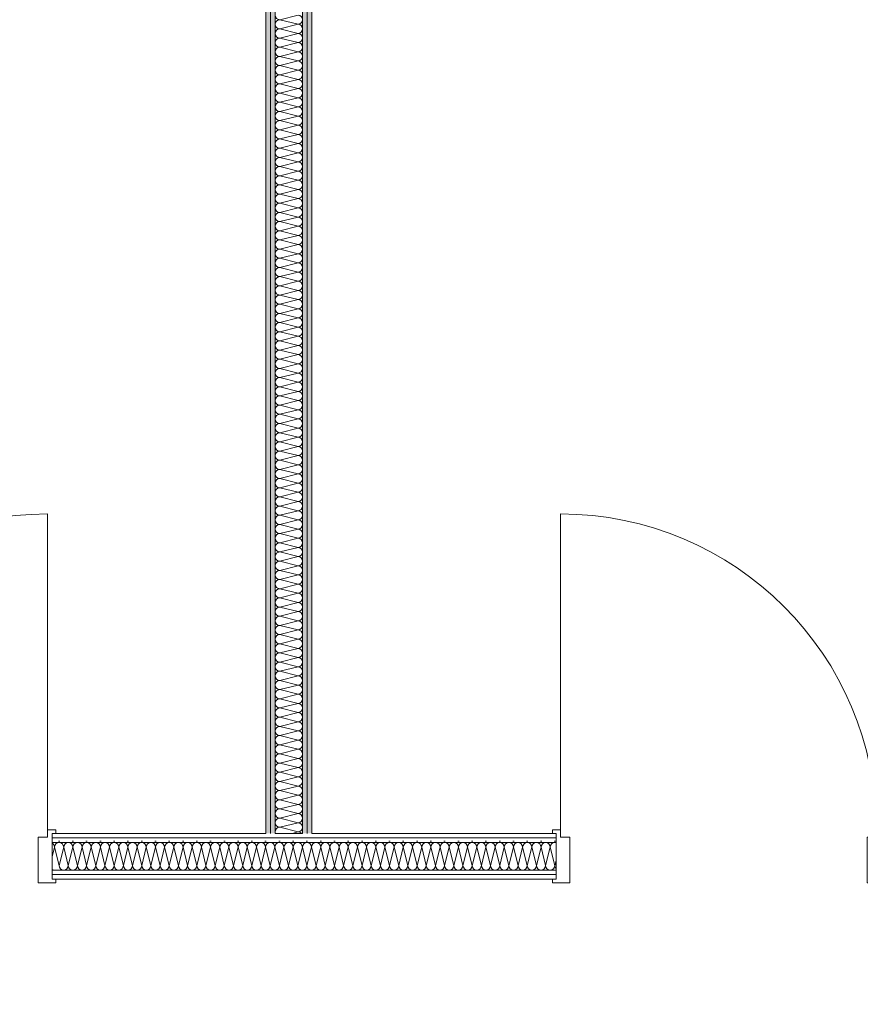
# Model space of a CAD drawing. Header units: metres. Extents: x -79 to 740, y -195 to 69.
# Tile 159 of 200: x 26.22 to 28.51, y 48.38 to 51.06. Entities that reach past the tile are written whole.
import ezdxf

# ---------------------------------------------------------------- set-up
doc = ezdxf.new("R2010")
doc.units = ezdxf.units.M
doc.header["$MEASUREMENT"] = 0
doc.layers.add('10 Wand innen', color=7, linetype='Continuous')
doc.layers.add('80 Raum 50stel', color=7, linetype='Continuous')
doc.styles.add('ERSTELLTER_STIL_2', font='ARIALN.TTF')
pattern_1 = [(0, (0, 0), (0, 0.0375), [0, -0.0375])]

# ---------------------------------------------------------------- blocks, each defined once
blk = doc.blocks.new('*X46')
at = {"layer": '10 Wand innen', "color": 250, "linetype": 'Continuous', "lineweight": 18, "true_color": 0x1f1f1f}
for p, q in [((26.9758, 51.075), (26.9258, 51.0625)), ((26.9758, 51.05), (26.9258, 51.0625)), ((26.9758, 51.05), (26.9258, 51.0375)), ((26.9758, 51.025), (26.9258, 51.0375)), ((26.9758, 51.025), (26.9258, 51.0125)), ((26.9758, 51), (26.9258, 51.0125)), ((26.9758, 51), (26.9258, 50.9875)), ((26.9758, 50.975), (26.9258, 50.9875)), ((26.9758, 50.975), (26.9258, 50.9625)), ((26.9758, 50.95), (26.9258, 50.9625)), ((26.9758, 50.95), (26.9258, 50.9375)), ((26.9758, 50.925), (26.9258, 50.9375)), ((26.9758, 50.925), (26.9258, 50.9125)), ((26.9758, 50.9), (26.9258, 50.9125)), ((26.9758, 50.9), (26.9258, 50.8875)), ((26.9758, 50.875), (26.9258, 50.8875)), ((26.9758, 50.875), (26.9258, 50.8625)), ((26.9758, 50.85), (26.9258, 50.8625)), ((26.9758, 50.85), (26.9258, 50.8375)), ((26.9758, 50.825), (26.9258, 50.8375)), ((26.9758, 50.825), (26.9258, 50.8125)), ((26.9758, 50.8), (26.9258, 50.8125)), ((26.9758, 50.8), (26.9258, 50.7875)), ((26.9758, 50.775), (26.9258, 50.7875)), ((26.9758, 50.775), (26.9258, 50.7625)), ((26.9758, 50.75), (26.9258, 50.7625)), ((26.9758, 50.75), (26.9258, 50.7375)), ((26.9758, 50.725), (26.9258, 50.7375)), ((26.9758, 50.725), (26.9258, 50.7125)), ((26.9758, 50.7), (26.9258, 50.7125)), ((26.9758, 50.7), (26.9258, 50.6875)), ((26.9758, 50.675), (26.9258, 50.6875)), ((26.9758, 50.675), (26.9258, 50.6625)), ((26.9758, 50.65), (26.9258, 50.6625)), ((26.9758, 50.65), (26.9258, 50.6375)), ((26.9758, 50.625), (26.9258, 50.6375)), ((26.9758, 50.625), (26.9258, 50.6125)), ((26.9758, 50.6), (26.9258, 50.6125)), ((26.9758, 50.6), (26.9258, 50.5875)), ((26.9758, 50.575), (26.9258, 50.5875)), ((26.9758, 50.575), (26.9258, 50.5625)), ((26.9758, 50.55), (26.9258, 50.5625)), ((26.9758, 50.55), (26.9258, 50.5375)), ((26.9758, 50.525), (26.9258, 50.5375)), ((26.9758, 50.525), (26.9258, 50.5125)), ((26.9758, 50.5), (26.9258, 50.5125)), ((26.9758, 50.5), (26.9258, 50.4875)), ((26.9758, 50.475), (26.9258, 50.4875)), ((26.9758, 50.475), (26.9258, 50.4625)), ((26.9758, 50.45), (26.9258, 50.4625)), ((26.9758, 50.45), (26.9258, 50.4375)), ((26.9758, 50.425), (26.9258, 50.4375)), ((26.9758, 50.425), (26.9258, 50.4125)), ((26.9758, 50.4), (26.9258, 50.4125)), ((26.9758, 50.4), (26.9258, 50.3875)), ((26.9758, 50.375), (26.9258, 50.3875)), ((26.9758, 50.375), (26.9258, 50.3625)), ((26.9758, 50.35), (26.9258, 50.3625)), ((26.9758, 50.35), (26.9258, 50.3375)), ((26.9758, 50.325), (26.9258, 50.3375)), ((26.9758, 50.325), (26.9258, 50.3125)), ((26.9758, 50.3), (26.9258, 50.3125)), ((26.9758, 50.3), (26.9258, 50.2875)), ((26.9758, 50.275), (26.9258, 50.2875)), ((26.9758, 50.275), (26.9258, 50.2625)), ((26.9758, 50.25), (26.9258, 50.2625)), ((26.9758, 50.25), (26.9258, 50.2375)), ((26.9758, 50.225), (26.9258, 50.2375)), ((26.9758, 50.225), (26.9258, 50.2125)), ((26.9758, 50.2), (26.9258, 50.2125)), ((26.9758, 50.2), (26.9258, 50.1875)), ((26.9758, 50.175), (26.9258, 50.1875)), ((26.9758, 50.175), (26.9258, 50.1625)), ((26.9758, 50.15), (26.9258, 50.1625)), ((26.9758, 50.15), (26.9258, 50.1375)), ((26.9758, 50.125), (26.9258, 50.1375)), ((26.9758, 50.125), (26.9258, 50.1125)), ((26.9758, 50.1), (26.9258, 50.1125)), ((26.9758, 50.1), (26.9258, 50.0875)), ((26.9758, 50.075), (26.9258, 50.0875)), ((26.9758, 50.075), (26.9258, 50.0625)), ((26.9758, 50.05), (26.9258, 50.0625)), ((26.9758, 50.05), (26.9258, 50.0375)), ((26.9758, 50.025), (26.9258, 50.0375)), ((26.9758, 50.025), (26.9258, 50.0125)), ((26.9758, 50), (26.9258, 50.0125)), ((26.9758, 50), (26.9258, 49.9875)), ((26.9758, 49.975), (26.9258, 49.9875)), ((26.9758, 49.975), (26.9258, 49.9625)), ((26.9758, 49.95), (26.9258, 49.9625)), ((26.9758, 49.95), (26.9258, 49.9375)), ((26.9758, 49.925), (26.9258, 49.9375)), ((26.9758, 49.925), (26.9258, 49.9125)), ((26.9758, 49.9), (26.9258, 49.9125)), ((26.9758, 49.9), (26.9258, 49.8875)), ((26.9758, 49.875), (26.9258, 49.8875)), ((26.9758, 49.875), (26.9258, 49.8625)), ((26.9758, 49.85), (26.9258, 49.8625)), ((26.9758, 49.85), (26.9258, 49.8375)), ((26.9758, 49.825), (26.9258, 49.8375)), ((26.9758, 49.825), (26.9258, 49.8125)), ((26.9758, 49.8), (26.9258, 49.8125)), ((26.9758, 49.8), (26.9258, 49.7875)), ((26.9758, 49.775), (26.9258, 49.7875)), ((26.9758, 49.775), (26.9258, 49.7625)), ((26.9758, 49.75), (26.9258, 49.7625)), ((26.9758, 49.75), (26.9258, 49.7375)), ((26.9758, 49.725), (26.9258, 49.7375)), ((26.9758, 49.725), (26.9258, 49.7125)), ((26.9758, 49.7), (26.9258, 49.7125)), ((26.9758, 49.7), (26.9258, 49.6875)), ((26.9758, 49.675), (26.9258, 49.6875)), ((26.9758, 49.675), (26.9258, 49.6625)), ((26.9758, 49.65), (26.9258, 49.6625)), ((26.9758, 49.65), (26.9258, 49.6375)), ((26.9758, 49.625), (26.9258, 49.6375)), ((26.9758, 49.625), (26.9258, 49.6125)), ((26.9758, 49.6), (26.9258, 49.6125)), ((26.9758, 49.6), (26.9258, 49.5875)), ((26.9758, 49.575), (26.9258, 49.5875)), ((26.9758, 49.575), (26.9258, 49.5625)), ((26.9758, 49.55), (26.9258, 49.5625)), ((26.9758, 49.55), (26.9258, 49.5375)), ((26.9758, 49.525), (26.9258, 49.5375)), ((26.9758, 49.525), (26.9258, 49.5125)), ((26.9758, 49.5), (26.9258, 49.5125)), ((26.9758, 49.5), (26.9258, 49.4875)), ((26.9758, 49.475), (26.9258, 49.4875)), ((26.9758, 49.475), (26.9258, 49.4625)), ((26.9758, 49.45), (26.9258, 49.4625)), ((26.9758, 49.45), (26.9258, 49.4375)), ((26.9758, 49.425), (26.9258, 49.4375)), ((26.9758, 49.425), (26.9258, 49.4125)), ((26.9758, 49.4), (26.9258, 49.4125)), ((26.9758, 49.4), (26.9258, 49.3875)), ((26.9758, 49.375), (26.9258, 49.3875)), ((26.9758, 49.375), (26.9258, 49.3625)), ((26.9758, 49.35), (26.9258, 49.3625)), ((26.9758, 49.35), (26.9258, 49.3375)), ((26.9758, 49.325), (26.9258, 49.3375)), ((26.9758, 49.325), (26.9258, 49.3125)), ((26.9758, 49.3), (26.9258, 49.3125)), ((26.9758, 49.3), (26.9258, 49.2875)), ((26.9758, 49.275), (26.9258, 49.2875)), ((26.9758, 49.275), (26.9258, 49.2625)), ((26.9758, 49.25), (26.9258, 49.2625)), ((26.9758, 49.25), (26.9258, 49.2375)), ((26.9758, 49.225), (26.9258, 49.2375)), ((26.9758, 49.225), (26.9258, 49.2125)), ((26.9758, 49.2), (26.9258, 49.2125)), ((26.9758, 49.2), (26.9258, 49.1875)), ((26.9758, 49.175), (26.9258, 49.1875)), ((26.9758, 49.175), (26.9258, 49.1625)), ((26.9758, 49.15), (26.9258, 49.1625)), ((26.9758, 49.15), (26.9258, 49.1375)), ((26.9758, 49.125), (26.9258, 49.1375)), ((26.9758, 49.125), (26.9258, 49.1125)), ((26.9758, 49.1), (26.9258, 49.1125)), ((26.9758, 49.1), (26.9258, 49.0875)), ((26.9758, 49.075), (26.9258, 49.0875)), ((26.9758, 49.075), (26.9258, 49.0625)), ((26.9758, 49.05), (26.9258, 49.0625)), ((26.9758, 49.05), (26.9258, 49.0375)), ((26.9758, 49.025), (26.9258, 49.0375)), ((26.9758, 49.025), (26.9258, 49.0125)), ((26.9758, 49), (26.9258, 49.0125)), ((26.9758, 49), (26.9258, 48.9875)), ((26.9758, 48.975), (26.9258, 48.9875)), ((26.9758, 48.975), (26.9258, 48.9625)), ((26.9758, 48.95), (26.9258, 48.9625)), ((26.9758, 48.95), (26.9258, 48.9375)), ((26.9758, 48.925), (26.9258, 48.9375)), ((26.9758, 48.925), (26.9258, 48.9125)), ((26.9758, 48.9), (26.9258, 48.9125)), ((26.9758, 48.9), (26.9258, 48.8875)), ((26.9758, 48.875), (26.9258, 48.8875)), ((26.9758, 48.875), (26.9258, 48.8625)), ((26.9758, 48.85), (26.9258, 48.8625)), ((26.9758, 48.85), (26.9598, 48.846))]:
    blk.add_line(p, q, dxfattribs=at)
for centre, start, end in [((26.9258, 51.075), 180, 270), ((26.9758, 51.0625), 0, 90), ((26.9258, 51.05), 90, 180), ((26.9258, 51.05), 180, 270), ((26.9758, 51.0625), 270, 0), ((26.9758, 51.0375), 0, 90), ((26.9258, 51.025), 90, 180), ((26.9258, 51.025), 180, 270), ((26.9758, 51.0375), 270, 0), ((26.9758, 51.0125), 0, 90), ((26.9258, 51), 90, 180), ((26.9258, 51), 180, 270), ((26.9758, 51.0125), 270, 0), ((26.9758, 50.9875), 0, 90), ((26.9258, 50.975), 90, 180), ((26.9258, 50.975), 180, 270), ((26.9258, 50.95), 90, 180), ((26.9758, 50.9875), 270, 0), ((26.9758, 50.9625), 0, 90), ((26.9758, 50.9625), 270, 0), ((26.9258, 50.95), 180, 270), ((26.9258, 50.925), 90, 180), ((26.9758, 50.9375), 0, 90), ((26.9758, 50.9375), 270, 0), ((26.9258, 50.925), 180, 270), ((26.9258, 50.9), 90, 180), ((26.9758, 50.9125), 0, 90), ((26.9758, 50.9125), 270, 0), ((26.9258, 50.9), 180, 270), ((26.9258, 50.875), 90, 180), ((26.9758, 50.8875), 0, 90), ((26.9758, 50.8875), 270, 0), ((26.9258, 50.875), 180, 270), ((26.9258, 50.85), 90, 180), ((26.9758, 50.8625), 0, 90), ((26.9758, 50.8625), 270, 0), ((26.9258, 50.85), 180, 270), ((26.9258, 50.825), 90, 180), ((26.9758, 50.8375), 0, 90), ((26.9758, 50.8375), 270, 0), ((26.9258, 50.825), 180, 270), ((26.9258, 50.8), 90, 180), ((26.9758, 50.8125), 0, 90), ((26.9758, 50.8125), 270, 0), ((26.9258, 50.8), 180, 270), ((26.9258, 50.775), 90, 180), ((26.9258, 50.775), 180, 270), ((26.9758, 50.7875), 0, 90), ((26.9758, 50.7875), 270, 0), ((26.9758, 50.7625), 0, 90), ((26.9258, 50.75), 90, 180), ((26.9258, 50.75), 180, 270), ((26.9758, 50.7625), 270, 0), ((26.9758, 50.7375), 0, 90), ((26.9258, 50.725), 90, 180), ((26.9258, 50.725), 180, 270), ((26.9758, 50.7375), 270, 0), ((26.9758, 50.7125), 0, 90), ((26.9258, 50.7), 90, 180), ((26.9258, 50.7), 180, 270), ((26.9758, 50.7125), 270, 0), ((26.9758, 50.6875), 0, 90), ((26.9258, 50.675), 90, 180), ((26.9258, 50.675), 180, 270), ((26.9758, 50.6875), 270, 0), ((26.9758, 50.6625), 0, 90), ((26.9258, 50.65), 90, 180), ((26.9258, 50.65), 180, 270), ((26.9758, 50.6625), 270, 0), ((26.9758, 50.6375), 0, 90), ((26.9258, 50.625), 90, 180), ((26.9258, 50.625), 180, 270), ((26.9758, 50.6375), 270, 0), ((26.9758, 50.6125), 0, 90), ((26.9258, 50.6), 90, 180), ((26.9258, 50.6), 180, 270), ((26.9258, 50.575), 90, 180), ((26.9758, 50.6125), 270, 0), ((26.9758, 50.5875), 0, 90), ((26.9758, 50.5875), 270, 0), ((26.9258, 50.575), 180, 270), ((26.9258, 50.55), 90, 180), ((26.9758, 50.5625), 0, 90), ((26.9758, 50.5625), 270, 0), ((26.9258, 50.55), 180, 270), ((26.9258, 50.525), 90, 180), ((26.9758, 50.5375), 0, 90), ((26.9758, 50.5375), 270, 0), ((26.9258, 50.525), 180, 270), ((26.9258, 50.5), 90, 180), ((26.9758, 50.5125), 0, 90), ((26.9758, 50.5125), 270, 0), ((26.9258, 50.5), 180, 270), ((26.9258, 50.475), 90, 180), ((26.9758, 50.4875), 0, 90), ((26.9758, 50.4875), 270, 0), ((26.9258, 50.475), 180, 270), ((26.9258, 50.45), 90, 180), ((26.9758, 50.4625), 0, 90), ((26.9758, 50.4625), 270, 0), ((26.9258, 50.45), 180, 270), ((26.9258, 50.425), 90, 180), ((26.9758, 50.4375), 0, 90), ((26.9758, 50.4375), 270, 0), ((26.9258, 50.425), 180, 270), ((26.9258, 50.4), 90, 180), ((26.9258, 50.4), 180, 270), ((26.9758, 50.4125), 0, 90), ((26.9758, 50.4125), 270, 0), ((26.9758, 50.3875), 0, 90), ((26.9258, 50.375), 90, 180), ((26.9258, 50.375), 180, 270), ((26.9758, 50.3875), 270, 0), ((26.9758, 50.3625), 0, 90), ((26.9258, 50.35), 90, 180), ((26.9258, 50.35), 180, 270), ((26.9758, 50.3625), 270, 0), ((26.9758, 50.3375), 0, 90), ((26.9258, 50.325), 90, 180), ((26.9258, 50.325), 180, 270), ((26.9758, 50.3375), 270, 0), ((26.9758, 50.3125), 0, 90), ((26.9258, 50.3), 90, 180), ((26.9258, 50.3), 180, 270), ((26.9758, 50.3125), 270, 0), ((26.9758, 50.2875), 0, 90), ((26.9258, 50.275), 90, 180), ((26.9258, 50.275), 180, 270), ((26.9758, 50.2875), 270, 0), ((26.9758, 50.2625), 0, 90), ((26.9258, 50.25), 90, 180), ((26.9258, 50.25), 180, 270), ((26.9258, 50.225), 90, 180), ((26.9758, 50.2625), 270, 0), ((26.9758, 50.2375), 0, 90), ((26.9758, 50.2375), 270, 0), ((26.9258, 50.225), 180, 270), ((26.9258, 50.2), 90, 180), ((26.9758, 50.2125), 0, 90), ((26.9758, 50.2125), 270, 0), ((26.9258, 50.2), 180, 270), ((26.9258, 50.175), 90, 180), ((26.9758, 50.1875), 0, 90), ((26.9758, 50.1875), 270, 0), ((26.9258, 50.175), 180, 270), ((26.9258, 50.15), 90, 180), ((26.9758, 50.1625), 0, 90), ((26.9758, 50.1625), 270, 0), ((26.9258, 50.15), 180, 270), ((26.9258, 50.125), 90, 180), ((26.9758, 50.1375), 0, 90), ((26.9758, 50.1375), 270, 0), ((26.9258, 50.125), 180, 270), ((26.9258, 50.1), 90, 180), ((26.9758, 50.1125), 0, 90), ((26.9758, 50.1125), 270, 0), ((26.9258, 50.1), 180, 270), ((26.9258, 50.075), 90, 180), ((26.9758, 50.0875), 0, 90), ((26.9758, 50.0875), 270, 0), ((26.9258, 50.075), 180, 270), ((26.9258, 50.05), 90, 180), ((26.9258, 50.05), 180, 270), ((26.9758, 50.0625), 0, 90), ((26.9758, 50.0625), 270, 0), ((26.9758, 50.0375), 0, 90), ((26.9258, 50.025), 90, 180), ((26.9258, 50.025), 180, 270), ((26.9758, 50.0375), 270, 0), ((26.9758, 50.0125), 0, 90), ((26.9258, 50), 90, 180), ((26.9258, 50), 180, 270), ((26.9758, 50.0125), 270, 0), ((26.9758, 49.9875), 0, 90), ((26.9258, 49.975), 90, 180), ((26.9258, 49.975), 180, 270), ((26.9758, 49.9875), 270, 0), ((26.9758, 49.9625), 0, 90), ((26.9258, 49.95), 90, 180), ((26.9258, 49.95), 180, 270), ((26.9758, 49.9625), 270, 0), ((26.9758, 49.9375), 0, 90), ((26.9258, 49.925), 90, 180), ((26.9258, 49.925), 180, 270), ((26.9758, 49.9375), 270, 0), ((26.9758, 49.9125), 0, 90), ((26.9258, 49.9), 90, 180), ((26.9258, 49.9), 180, 270), ((26.9758, 49.9125), 270, 0), ((26.9758, 49.8875), 0, 90), ((26.9258, 49.875), 90, 180), ((26.9258, 49.875), 180, 270), ((26.9258, 49.85), 90, 180), ((26.9758, 49.8875), 270, 0), ((26.9758, 49.8625), 0, 90), ((26.9758, 49.8625), 270, 0), ((26.9258, 49.85), 180, 270), ((26.9258, 49.825), 90, 180), ((26.9758, 49.8375), 0, 90), ((26.9758, 49.8375), 270, 0), ((26.9258, 49.825), 180, 270), ((26.9258, 49.8), 90, 180), ((26.9758, 49.8125), 0, 90), ((26.9758, 49.8125), 270, 0), ((26.9258, 49.8), 180, 270), ((26.9258, 49.775), 90, 180), ((26.9758, 49.7875), 0, 90), ((26.9758, 49.7875), 270, 0), ((26.9258, 49.775), 180, 270), ((26.9258, 49.75), 90, 180), ((26.9758, 49.7625), 0, 90), ((26.9758, 49.7625), 270, 0), ((26.9258, 49.75), 180, 270), ((26.9258, 49.725), 90, 180), ((26.9758, 49.7375), 0, 90), ((26.9758, 49.7375), 270, 0), ((26.9258, 49.725), 180, 270), ((26.9258, 49.7), 90, 180), ((26.9758, 49.7125), 0, 90), ((26.9758, 49.7125), 270, 0), ((26.9258, 49.7), 180, 270), ((26.9258, 49.675), 90, 180), ((26.9258, 49.675), 180, 270), ((26.9758, 49.6875), 0, 90), ((26.9758, 49.6875), 270, 0), ((26.9758, 49.6625), 0, 90), ((26.9258, 49.65), 90, 180), ((26.9258, 49.65), 180, 270), ((26.9758, 49.6625), 270, 0), ((26.9758, 49.6375), 0, 90), ((26.9258, 49.625), 90, 180), ((26.9258, 49.625), 180, 270), ((26.9758, 49.6375), 270, 0), ((26.9758, 49.6125), 0, 90), ((26.9258, 49.6), 90, 180), ((26.9258, 49.6), 180, 270), ((26.9758, 49.6125), 270, 0), ((26.9758, 49.5875), 0, 90), ((26.9258, 49.575), 90, 180), ((26.9258, 49.575), 180, 270), ((26.9758, 49.5875), 270, 0), ((26.9758, 49.5625), 0, 90), ((26.9258, 49.55), 90, 180), ((26.9258, 49.55), 180, 270), ((26.9758, 49.5625), 270, 0), ((26.9758, 49.5375), 0, 90), ((26.9258, 49.525), 90, 180), ((26.9258, 49.525), 180, 270), ((26.9758, 49.5375), 270, 0), ((26.9758, 49.5125), 0, 90), ((26.9258, 49.5), 90, 180), ((26.9258, 49.5), 180, 270), ((26.9258, 49.475), 90, 180), ((26.9758, 49.5125), 270, 0), ((26.9758, 49.4875), 0, 90), ((26.9758, 49.4875), 270, 0), ((26.9258, 49.475), 180, 270), ((26.9258, 49.45), 90, 180), ((26.9758, 49.4625), 0, 90), ((26.9758, 49.4625), 270, 0), ((26.9258, 49.45), 180, 270), ((26.9258, 49.425), 90, 180), ((26.9758, 49.4375), 0, 90), ((26.9758, 49.4375), 270, 0), ((26.9258, 49.425), 180, 270), ((26.9258, 49.4), 90, 180), ((26.9758, 49.4125), 0, 90), ((26.9758, 49.4125), 270, 0), ((26.9258, 49.4), 180, 270), ((26.9258, 49.375), 90, 180), ((26.9758, 49.3875), 0, 90), ((26.9758, 49.3875), 270, 0), ((26.9258, 49.375), 180, 270), ((26.9258, 49.35), 90, 180), ((26.9758, 49.3625), 0, 90), ((26.9758, 49.3625), 270, 0), ((26.9258, 49.35), 180, 270), ((26.9258, 49.325), 90, 180), ((26.9758, 49.3375), 0, 90), ((26.9758, 49.3375), 270, 0), ((26.9258, 49.325), 180, 270), ((26.9258, 49.3), 90, 180), ((26.9258, 49.3), 180, 270), ((26.9758, 49.3125), 0, 90), ((26.9758, 49.3125), 270, 0), ((26.9758, 49.2875), 0, 90), ((26.9258, 49.275), 90, 180), ((26.9258, 49.275), 180, 270), ((26.9758, 49.2875), 270, 0), ((26.9758, 49.2625), 0, 90), ((26.9258, 49.25), 90, 180), ((26.9258, 49.25), 180, 270), ((26.9758, 49.2625), 270, 0), ((26.9758, 49.2375), 0, 90), ((26.9258, 49.225), 90, 180), ((26.9258, 49.225), 180, 270), ((26.9758, 49.2375), 270, 0), ((26.9758, 49.2125), 0, 90), ((26.9258, 49.2), 90, 180), ((26.9258, 49.2), 180, 270), ((26.9758, 49.2125), 270, 0), ((26.9758, 49.1875), 0, 90), ((26.9258, 49.175), 90, 180), ((26.9258, 49.175), 180, 270), ((26.9758, 49.1875), 270, 0), ((26.9758, 49.1625), 0, 90), ((26.9258, 49.15), 90, 180), ((26.9258, 49.15), 180, 270), ((26.9758, 49.1625), 270, 0), ((26.9758, 49.1375), 0, 90), ((26.9258, 49.125), 90, 180), ((26.9258, 49.125), 180, 270), ((26.9258, 49.1), 90, 180), ((26.9758, 49.1375), 270, 0), ((26.9758, 49.1125), 0, 90), ((26.9758, 49.1125), 270, 0), ((26.9258, 49.1), 180, 270), ((26.9258, 49.075), 90, 180), ((26.9758, 49.0875), 0, 90), ((26.9758, 49.0875), 270, 0), ((26.9258, 49.075), 180, 270), ((26.9258, 49.05), 90, 180), ((26.9758, 49.0625), 0, 90), ((26.9758, 49.0625), 270, 0), ((26.9258, 49.05), 180, 270), ((26.9258, 49.025), 90, 180), ((26.9758, 49.0375), 0, 90), ((26.9758, 49.0375), 270, 0), ((26.9258, 49.025), 180, 270), ((26.9258, 49), 90, 180), ((26.9758, 49.0125), 0, 90), ((26.9758, 49.0125), 270, 0), ((26.9258, 49), 180, 270), ((26.9258, 48.975), 90, 180), ((26.9758, 48.9875), 0, 90), ((26.9758, 48.9875), 270, 0), ((26.9258, 48.975), 180, 270), ((26.9258, 48.95), 90, 180), ((26.9258, 48.95), 180, 270), ((26.9758, 48.9625), 0, 90), ((26.9758, 48.9625), 270, 0), ((26.9758, 48.9375), 0, 90), ((26.9258, 48.925), 90, 180), ((26.9258, 48.925), 180, 270), ((26.9758, 48.9375), 270, 0), ((26.9758, 48.9125), 0, 90), ((26.9258, 48.9), 90, 180), ((26.9258, 48.9), 180, 270), ((26.9758, 48.9125), 270, 0), ((26.9758, 48.8875), 0, 90), ((26.9258, 48.875), 90, 180), ((26.9258, 48.875), 180, 270), ((26.9758, 48.8875), 270, 0), ((26.9758, 48.8625), 0, 90), ((26.9258, 48.85), 90, 180), ((26.9258, 48.85), 180, 198.6895), ((26.9758, 48.8625), 270, 0), ((26.9758, 48.8375), 42.8093, 90)]:
    blk.add_arc(centre, 0.0125, start, end, dxfattribs=at)
blk = doc.blocks.new('*X48')
at = {"layer": '10 Wand innen', "color": 250, "linetype": 'Continuous', "lineweight": 18, "true_color": 0x1f1f1f}
for p, q in [((26.3058, 48.7816), (26.3125, 48.8085)), ((26.325, 48.7585), (26.3125, 48.8085)), ((26.325, 48.7585), (26.3375, 48.8085)), ((26.35, 48.7585), (26.3375, 48.8085)), ((26.35, 48.7585), (26.3625, 48.8085)), ((26.375, 48.7585), (26.3625, 48.8085)), ((26.375, 48.7585), (26.3875, 48.8085)), ((26.4, 48.7585), (26.3875, 48.8085)), ((26.4, 48.7585), (26.4125, 48.8085)), ((26.425, 48.7585), (26.4125, 48.8085)), ((26.425, 48.7585), (26.4375, 48.8085)), ((26.45, 48.7585), (26.4375, 48.8085)), ((26.45, 48.7585), (26.4625, 48.8085)), ((26.475, 48.7585), (26.4625, 48.8085)), ((26.475, 48.7585), (26.4875, 48.8085)), ((26.5, 48.7585), (26.4875, 48.8085)), ((26.5, 48.7585), (26.5125, 48.8085)), ((26.525, 48.7585), (26.5125, 48.8085)), ((26.525, 48.7585), (26.5375, 48.8085)), ((26.55, 48.7585), (26.5375, 48.8085)), ((26.55, 48.7585), (26.5625, 48.8085)), ((26.575, 48.7585), (26.5625, 48.8085)), ((26.575, 48.7585), (26.5875, 48.8085)), ((26.6, 48.7585), (26.5875, 48.8085)), ((26.6, 48.7585), (26.6125, 48.8085)), ((26.625, 48.7585), (26.6125, 48.8085)), ((26.625, 48.7585), (26.6375, 48.8085)), ((26.65, 48.7585), (26.6375, 48.8085)), ((26.65, 48.7585), (26.6625, 48.8085)), ((26.675, 48.7585), (26.6625, 48.8085)), ((26.675, 48.7585), (26.6875, 48.8085)), ((26.7, 48.7585), (26.6875, 48.8085)), ((26.7, 48.7585), (26.7125, 48.8085)), ((26.725, 48.7585), (26.7125, 48.8085)), ((26.725, 48.7585), (26.7375, 48.8085)), ((26.75, 48.7585), (26.7375, 48.8085)), ((26.75, 48.7585), (26.7625, 48.8085)), ((26.775, 48.7585), (26.7625, 48.8085)), ((26.775, 48.7585), (26.7875, 48.8085)), ((26.8, 48.7585), (26.7875, 48.8085)), ((26.8, 48.7585), (26.8125, 48.8085)), ((26.825, 48.7585), (26.8125, 48.8085)), ((26.825, 48.7585), (26.8375, 48.8085)), ((26.85, 48.7585), (26.8375, 48.8085)), ((26.85, 48.7585), (26.8625, 48.8085)), ((26.875, 48.7585), (26.8625, 48.8085)), ((26.875, 48.7585), (26.8875, 48.8085)), ((26.9, 48.7585), (26.8875, 48.8085)), ((26.9, 48.7585), (26.9125, 48.8085)), ((26.925, 48.7585), (26.9125, 48.8085)), ((26.925, 48.7585), (26.9375, 48.8085)), ((26.95, 48.7585), (26.9375, 48.8085)), ((26.95, 48.7585), (26.9625, 48.8085)), ((26.975, 48.7585), (26.9625, 48.8085)), ((26.975, 48.7585), (26.9875, 48.8085)), ((27, 48.7585), (26.9875, 48.8085)), ((27, 48.7585), (27.0125, 48.8085)), ((27.025, 48.7585), (27.0125, 48.8085)), ((27.025, 48.7585), (27.0375, 48.8085)), ((27.05, 48.7585), (27.0375, 48.8085)), ((27.05, 48.7585), (27.0625, 48.8085)), ((27.075, 48.7585), (27.0625, 48.8085)), ((27.075, 48.7585), (27.0875, 48.8085)), ((27.1, 48.7585), (27.0875, 48.8085)), ((27.1, 48.7585), (27.1125, 48.8085)), ((27.125, 48.7585), (27.1125, 48.8085)), ((27.125, 48.7585), (27.1375, 48.8085)), ((27.15, 48.7585), (27.1375, 48.8085)), ((27.15, 48.7585), (27.1625, 48.8085)), ((27.175, 48.7585), (27.1625, 48.8085)), ((27.175, 48.7585), (27.1875, 48.8085)), ((27.2, 48.7585), (27.1875, 48.8085)), ((27.2, 48.7585), (27.2125, 48.8085)), ((27.225, 48.7585), (27.2125, 48.8085)), ((27.225, 48.7585), (27.2375, 48.8085)), ((27.25, 48.7585), (27.2375, 48.8085)), ((27.25, 48.7585), (27.2625, 48.8085)), ((27.275, 48.7585), (27.2625, 48.8085)), ((27.275, 48.7585), (27.2875, 48.8085)), ((27.3, 48.7585), (27.2875, 48.8085)), ((27.3, 48.7585), (27.3125, 48.8085)), ((27.325, 48.7585), (27.3125, 48.8085)), ((27.325, 48.7585), (27.3375, 48.8085)), ((27.35, 48.7585), (27.3375, 48.8085)), ((27.35, 48.7585), (27.3625, 48.8085)), ((27.375, 48.7585), (27.3625, 48.8085)), ((27.375, 48.7585), (27.3875, 48.8085)), ((27.4, 48.7585), (27.3875, 48.8085)), ((27.4, 48.7585), (27.4125, 48.8085)), ((27.425, 48.7585), (27.4125, 48.8085)), ((27.425, 48.7585), (27.4375, 48.8085)), ((27.45, 48.7585), (27.4375, 48.8085)), ((27.45, 48.7585), (27.4625, 48.8085)), ((27.475, 48.7585), (27.4625, 48.8085)), ((27.475, 48.7585), (27.4875, 48.8085)), ((27.5, 48.7585), (27.4875, 48.8085)), ((27.5, 48.7585), (27.5125, 48.8085)), ((27.525, 48.7585), (27.5125, 48.8085)), ((27.525, 48.7585), (27.5375, 48.8085)), ((27.55, 48.7585), (27.5375, 48.8085)), ((27.55, 48.7585), (27.5625, 48.8085)), ((27.575, 48.7585), (27.5625, 48.8085)), ((27.575, 48.7585), (27.5875, 48.8085)), ((27.6, 48.7585), (27.5875, 48.8085)), ((27.6, 48.7585), (27.6125, 48.8085)), ((27.625, 48.7585), (27.6125, 48.8085)), ((27.625, 48.7585), (27.6375, 48.8085)), ((27.65, 48.7585), (27.6375, 48.8085)), ((27.65, 48.7585), (27.6625, 48.8085)), ((27.675, 48.7585), (27.6625, 48.8085)), ((27.675, 48.7585), (27.6784, 48.772))]:
    blk.add_line(p, q, dxfattribs=at)
for centre, start, end in [((26.3, 48.8085), 0, 62.5075), ((26.325, 48.8085), 90, 180), ((26.325, 48.8085), 0, 90), ((26.35, 48.8085), 90, 180), ((26.35, 48.8085), 0, 90), ((26.375, 48.8085), 90, 180), ((26.375, 48.8085), 0, 90), ((26.4, 48.8085), 90, 180), ((26.4, 48.8085), 0, 90), ((26.425, 48.8085), 90, 180), ((26.425, 48.8085), 0, 90), ((26.45, 48.8085), 90, 180), ((26.45, 48.8085), 0, 90), ((26.475, 48.8085), 90, 180), ((26.475, 48.8085), 0, 90), ((26.5, 48.8085), 90, 180), ((26.5, 48.8085), 0, 90), ((26.525, 48.8085), 90, 180), ((26.525, 48.8085), 0, 90), ((26.55, 48.8085), 90, 180), ((26.55, 48.8085), 0, 90), ((26.575, 48.8085), 90, 180), ((26.575, 48.8085), 0, 90), ((26.6, 48.8085), 90, 180), ((26.6, 48.8085), 0, 90), ((26.625, 48.8085), 90, 180), ((26.625, 48.8085), 0, 90), ((26.65, 48.8085), 90, 180), ((26.65, 48.8085), 0, 90), ((26.675, 48.8085), 90, 180), ((26.675, 48.8085), 0, 90), ((26.7, 48.8085), 90, 180), ((26.7, 48.8085), 0, 90), ((26.725, 48.8085), 90, 180), ((26.725, 48.8085), 0, 90), ((26.75, 48.8085), 90, 180), ((26.75, 48.8085), 0, 90), ((26.775, 48.8085), 90, 180), ((26.775, 48.8085), 0, 90), ((26.8, 48.8085), 90, 180), ((26.8, 48.8085), 0, 90), ((26.825, 48.8085), 90, 180), ((26.825, 48.8085), 0, 90), ((26.85, 48.8085), 90, 180), ((26.85, 48.8085), 0, 90), ((26.875, 48.8085), 90, 180), ((26.875, 48.8085), 0, 90), ((26.9, 48.8085), 90, 180), ((26.9, 48.8085), 0, 90), ((26.925, 48.8085), 90, 180), ((26.925, 48.8085), 0, 90), ((26.95, 48.8085), 90, 180), ((26.95, 48.8085), 0, 90), ((26.975, 48.8085), 90, 180), ((26.975, 48.8085), 0, 90), ((27, 48.8085), 90, 180), ((27, 48.8085), 0, 90), ((27.025, 48.8085), 90, 180), ((27.025, 48.8085), 0, 90), ((27.05, 48.8085), 90, 180), ((27.05, 48.8085), 0, 90), ((27.075, 48.8085), 90, 180), ((27.075, 48.8085), 0, 90), ((27.1, 48.8085), 90, 180), ((27.1, 48.8085), 0, 90), ((27.125, 48.8085), 90, 180), ((27.125, 48.8085), 0, 90), ((27.15, 48.8085), 90, 180), ((27.15, 48.8085), 0, 90), ((27.175, 48.8085), 90, 180), ((27.175, 48.8085), 0, 90), ((27.2, 48.8085), 90, 180), ((27.2, 48.8085), 0, 90), ((27.225, 48.8085), 90, 180), ((27.225, 48.8085), 0, 90), ((27.25, 48.8085), 90, 180), ((27.25, 48.8085), 0, 90), ((27.275, 48.8085), 90, 180), ((27.275, 48.8085), 0, 90), ((27.3, 48.8085), 90, 180), ((27.3, 48.8085), 0, 90), ((27.325, 48.8085), 90, 180), ((27.325, 48.8085), 0, 90), ((27.35, 48.8085), 90, 180), ((27.35, 48.8085), 0, 90), ((27.375, 48.8085), 90, 180), ((27.375, 48.8085), 0, 90), ((27.4, 48.8085), 90, 180), ((27.4, 48.8085), 0, 90), ((27.425, 48.8085), 90, 180), ((27.425, 48.8085), 0, 90), ((27.45, 48.8085), 90, 180), ((27.45, 48.8085), 0, 90), ((27.475, 48.8085), 90, 180), ((27.475, 48.8085), 0, 90), ((27.5, 48.8085), 90, 180), ((27.5, 48.8085), 0, 90), ((27.525, 48.8085), 90, 180), ((27.525, 48.8085), 0, 90), ((27.55, 48.8085), 90, 180), ((27.55, 48.8085), 0, 90), ((27.575, 48.8085), 90, 180), ((27.575, 48.8085), 0, 90), ((27.6, 48.8085), 90, 180), ((27.6, 48.8085), 0, 90), ((27.625, 48.8085), 90, 180), ((27.625, 48.8085), 0, 90), ((27.65, 48.8085), 90, 180), ((27.65, 48.8085), 0, 90), ((27.675, 48.8085), 90, 180), ((27.675, 48.8085), 74.3414, 90), ((26.3125, 48.7585), 237.4274, 270), ((26.3375, 48.7585), 180, 270), ((26.3375, 48.7585), 270, 0), ((26.3625, 48.7585), 180, 270), ((26.3625, 48.7585), 270, 0), ((26.3875, 48.7585), 180, 270), ((26.3875, 48.7585), 270, 0), ((26.4125, 48.7585), 180, 270), ((26.4125, 48.7585), 270, 0), ((26.4375, 48.7585), 180, 270), ((26.4375, 48.7585), 270, 0), ((26.4625, 48.7585), 180, 270), ((26.4625, 48.7585), 270, 0), ((26.4875, 48.7585), 180, 270), ((26.4875, 48.7585), 270, 0), ((26.5125, 48.7585), 180, 270), ((26.5125, 48.7585), 270, 0), ((26.5375, 48.7585), 180, 270), ((26.5375, 48.7585), 270, 0), ((26.5625, 48.7585), 180, 270), ((26.5625, 48.7585), 270, 0), ((26.5875, 48.7585), 180, 270), ((26.5875, 48.7585), 270, 0), ((26.6125, 48.7585), 180, 270), ((26.6125, 48.7585), 270, 0), ((26.6375, 48.7585), 180, 270), ((26.6375, 48.7585), 270, 0), ((26.6625, 48.7585), 180, 270), ((26.6625, 48.7585), 270, 0), ((26.6875, 48.7585), 180, 270), ((26.6875, 48.7585), 270, 0), ((26.7125, 48.7585), 180, 270), ((26.7125, 48.7585), 270, 0), ((26.7375, 48.7585), 180, 270), ((26.7375, 48.7585), 270, 0), ((26.7625, 48.7585), 180, 270), ((26.7625, 48.7585), 270, 0), ((26.7875, 48.7585), 180, 270), ((26.7875, 48.7585), 270, 0), ((26.8125, 48.7585), 180, 270), ((26.8125, 48.7585), 270, 0), ((26.8375, 48.7585), 180, 270), ((26.8375, 48.7585), 270, 0), ((26.8625, 48.7585), 180, 270), ((26.8625, 48.7585), 270, 0), ((26.8875, 48.7585), 180, 270), ((26.8875, 48.7585), 270, 0), ((26.9125, 48.7585), 180, 270), ((26.9125, 48.7585), 270, 0), ((26.9375, 48.7585), 180, 270), ((26.9375, 48.7585), 270, 0), ((26.9625, 48.7585), 180, 270), ((26.9625, 48.7585), 270, 0), ((26.9875, 48.7585), 180, 270), ((26.9875, 48.7585), 270, 0), ((27.0125, 48.7585), 180, 270), ((27.0125, 48.7585), 270, 0), ((27.0375, 48.7585), 180, 270), ((27.0375, 48.7585), 270, 0), ((27.0625, 48.7585), 180, 270), ((27.0625, 48.7585), 270, 0), ((27.0875, 48.7585), 180, 270), ((27.0875, 48.7585), 270, 0), ((27.1125, 48.7585), 180, 270), ((27.1125, 48.7585), 270, 0), ((27.1375, 48.7585), 180, 270), ((27.1375, 48.7585), 270, 0), ((27.1625, 48.7585), 180, 270), ((27.1625, 48.7585), 270, 0), ((27.1875, 48.7585), 180, 270), ((27.1875, 48.7585), 270, 0), ((27.2125, 48.7585), 180, 270), ((27.2125, 48.7585), 270, 0), ((27.2375, 48.7585), 180, 270), ((27.2375, 48.7585), 270, 0), ((27.2625, 48.7585), 180, 270), ((27.2625, 48.7585), 270, 0), ((27.2875, 48.7585), 180, 270), ((27.2875, 48.7585), 270, 0), ((27.3125, 48.7585), 180, 270), ((27.3125, 48.7585), 270, 0), ((27.3375, 48.7585), 180, 270), ((27.3375, 48.7585), 270, 0), ((27.3625, 48.7585), 180, 270), ((27.3625, 48.7585), 270, 0), ((27.3875, 48.7585), 180, 270), ((27.3875, 48.7585), 270, 0), ((27.4125, 48.7585), 180, 270), ((27.4125, 48.7585), 270, 0), ((27.4375, 48.7585), 180, 270), ((27.4375, 48.7585), 270, 0), ((27.4625, 48.7585), 180, 270), ((27.4625, 48.7585), 270, 0), ((27.4875, 48.7585), 180, 270), ((27.4875, 48.7585), 270, 0), ((27.5125, 48.7585), 180, 270), ((27.5125, 48.7585), 270, 0), ((27.5375, 48.7585), 180, 270), ((27.5375, 48.7585), 270, 0), ((27.5625, 48.7585), 180, 270), ((27.5625, 48.7585), 270, 0), ((27.5875, 48.7585), 180, 270), ((27.5875, 48.7585), 270, 0), ((27.6125, 48.7585), 180, 270), ((27.6125, 48.7585), 270, 0), ((27.6375, 48.7585), 180, 270), ((27.6375, 48.7585), 270, 0), ((27.6625, 48.7585), 180, 270), ((27.6625, 48.7585), 270, 0), ((27.6875, 48.7585), 180, 223.1056)]:
    blk.add_arc(centre, 0.0125, start, end, dxfattribs=at)
blk = doc.blocks.new('Blockrahmentür 1-Fl 27_13')
at = {"layer": '10 Wand innen', "color": 7, "linetype": 'Continuous', "lineweight": 13}
for p, q in [((0.43, 0.01), (0.43, 0.87)), ((-0.43, 0.01), (-0.4525, 0.01)), ((-0.4525, 0.01), (-0.4525, 0)), ((-0.4425, 0), (-0.4425, -0.0125)), ((-0.4425, 0), (-0.4425, -0.0125)), ((-0.43, -0.01), (-0.43, 0.01)), ((0.43, -0.01), (0.43, 0.01)), ((0.43, 0.01), (0.4525, 0.01)), ((0.4425, 0), (0.4425, -0.0125)), ((0.4425, 0), (0.4425, -0.0125)), ((0.4525, 0.01), (0.4525, 0)), ((-0.4525, 0), (-0.4425, 0)), ((-0.4425, 0), (-0.4425, -0.125)), ((-0.4425, -0.0125), (-0.4425, -0.025)), ((-0.4425, -0.0125), (-0.4425, -0.025)), ((-0.4425, -0.025), (-0.4425, -0.1)), ((-0.4425, -0.025), (-0.4425, -0.1)), ((-0.405, -0.01), (-0.43, -0.01)), ((-0.405, -0.135), (-0.405, -0.01)), ((0.405, -0.135), (0.405, -0.01)), ((0.405, -0.01), (0.43, -0.01)), ((0.4525, 0), (0.4425, 0)), ((0.4425, 0), (0.4425, -0.125)), ((0.4425, -0.0125), (0.4425, -0.025)), ((0.4425, -0.0125), (0.4425, -0.025)), ((0.4425, -0.025), (0.4425, -0.1)), ((0.4425, -0.025), (0.4425, -0.1)), ((-0.4425, -0.1), (-0.4425, -0.1125)), ((-0.4425, -0.1), (-0.4425, -0.1125)), ((0.4425, -0.1), (0.4425, -0.1125)), ((0.4425, -0.1), (0.4425, -0.1125)), ((-0.4425, -0.125), (-0.4525, -0.125)), ((-0.4525, -0.125), (-0.4525, -0.135)), ((-0.4425, -0.1125), (-0.4425, -0.125)), ((-0.4425, -0.1125), (-0.4425, -0.125)), ((0.4425, -0.1125), (0.4425, -0.125)), ((0.4425, -0.1125), (0.4425, -0.125)), ((0.4425, -0.125), (0.4525, -0.125)), ((0.4525, -0.125), (0.4525, -0.135)), ((-0.4525, -0.135), (-0.405, -0.135)), ((0.4525, -0.135), (0.405, -0.135))]:
    blk.add_line(p, q, dxfattribs=at)
at = {"layer": '10 Wand innen', "color": 7, "linetype": 'Continuous', "lineweight": 9}
blk.add_arc((0.43, 0.01), 0.86, 90, 180, dxfattribs=at)
blk = doc.blocks.new('Blockrahmentür 1-Fl 27_14')
at = {"layer": '10 Wand innen', "color": 7, "linetype": 'Continuous', "lineweight": 13}
for p, q in [((0.43, -0.01), (0.43, 0.85)), ((-0.43, -0.01), (-0.4525, -0.01)), ((-0.4525, -0.01), (-0.4525, -0.02)), ((-0.4525, -0.02), (-0.4425, -0.02)), ((-0.4425, -0.02), (-0.4425, -0.145)), ((-0.4425, -0.0325), (-0.4425, -0.02)), ((-0.4425, -0.0325), (-0.4425, -0.02)), ((-0.43, -0.03), (-0.43, -0.01)), ((0.43, -0.03), (0.43, -0.01)), ((0.43, -0.01), (0.4525, -0.01)), ((0.4525, -0.02), (0.4425, -0.02)), ((0.4425, -0.02), (0.4425, -0.145)), ((0.4425, -0.0325), (0.4425, -0.02)), ((0.4425, -0.0325), (0.4425, -0.02)), ((0.4525, -0.01), (0.4525, -0.02)), ((-0.4425, -0.045), (-0.4425, -0.0325)), ((-0.4425, -0.045), (-0.4425, -0.0325)), ((-0.4425, -0.12), (-0.4425, -0.045)), ((-0.4425, -0.12), (-0.4425, -0.045)), ((-0.405, -0.03), (-0.43, -0.03)), ((-0.405, -0.155), (-0.405, -0.03)), ((0.405, -0.155), (0.405, -0.03)), ((0.405, -0.03), (0.43, -0.03)), ((0.4425, -0.045), (0.4425, -0.0325)), ((0.4425, -0.045), (0.4425, -0.0325)), ((0.4425, -0.12), (0.4425, -0.045)), ((0.4425, -0.12), (0.4425, -0.045)), ((-0.4425, -0.1325), (-0.4425, -0.12)), ((-0.4425, -0.1325), (-0.4425, -0.12)), ((-0.4425, -0.145), (-0.4425, -0.1325)), ((-0.4425, -0.145), (-0.4425, -0.1325)), ((0.4425, -0.1325), (0.4425, -0.12)), ((0.4425, -0.1325), (0.4425, -0.12)), ((0.4425, -0.145), (0.4425, -0.1325)), ((0.4425, -0.145), (0.4425, -0.1325)), ((-0.4425, -0.145), (-0.4525, -0.145)), ((-0.4525, -0.145), (-0.4525, -0.155)), ((-0.4525, -0.155), (-0.405, -0.155)), ((0.4525, -0.155), (0.405, -0.155)), ((0.4425, -0.145), (0.4525, -0.145)), ((0.4525, -0.145), (0.4525, -0.155))]:
    blk.add_line(p, q, dxfattribs=at)
at = {"layer": '10 Wand innen', "color": 7, "linetype": 'Continuous', "lineweight": 9}
blk.add_arc((0.43, -0.01), 0.86, 90, 180, dxfattribs=at)

msp = doc.modelspace()

# ---------------------------------------------------------------- hatches: boundary and pattern name
at = {"layer": '10 Wand innen', "linetype": 'Continuous', "lineweight": 18, "true_color": 0x1f1f1f}
h = msp.add_hatch(dxfattribs=at)
h.set_pattern_fill('Gipskarton_0001', color=250, style=0, pattern_type=2)
h.set_pattern_definition(pattern_1)
h.paths.add_polyline_path([(26.8883, 54.8019), (26.8883, 48.846), (26.9008, 48.846), (26.9008, 54.8019)])
h = msp.add_hatch(dxfattribs=at)
h.set_pattern_fill('Gipskarton_0001', color=250, style=0, pattern_type=2)
h.set_pattern_definition(pattern_1)
h.paths.add_polyline_path([(26.9008, 54.8019), (26.9008, 48.846), (26.9133, 48.846), (26.9133, 54.8019)])
h = msp.add_hatch(dxfattribs=at)
h.set_pattern_fill('Gipskarton_0001', color=250, style=0, pattern_type=2)
h.set_pattern_definition(pattern_1)
h.paths.add_polyline_path([(27.0008, 48.846), (27.0008, 54.8019), (26.9883, 54.8019), (26.9883, 48.846)])
h = msp.add_hatch(dxfattribs=at)
h.set_pattern_fill('Gipskarton_0001', color=250, style=0, pattern_type=2)
h.set_pattern_definition(pattern_1)
h.paths.add_polyline_path([(27.0133, 48.846), (27.0133, 54.8019), (27.0008, 54.8019), (27.0008, 48.846)])
h = msp.add_hatch(dxfattribs=at)
h.set_pattern_fill('Gipskarton_0001', color=250, style=0, pattern_type=2)
h.set_pattern_definition(pattern_1)
h.paths.add_polyline_path([(26.3058, 48.846), (26.3058, 48.8335), (27.6784, 48.8335), (27.6784, 48.846)])
h = msp.add_hatch(dxfattribs=at)
h.set_pattern_fill('Gipskarton_0001', color=250, style=0, pattern_type=2)
h.set_pattern_definition(pattern_1)
h.paths.add_polyline_path([(26.3058, 48.8335), (26.3058, 48.821), (27.6784, 48.821), (27.6784, 48.8335)])
h = msp.add_hatch(dxfattribs=at)
h.set_pattern_fill('Gipskarton_0001', color=250, style=0, pattern_type=2)
h.set_pattern_definition(pattern_1)
h.paths.add_polyline_path([(26.3058, 48.7335), (27.6784, 48.7335), (27.6784, 48.746), (26.3058, 48.746)])
h = msp.add_hatch(dxfattribs=at)
h.set_pattern_fill('Gipskarton_0001', color=250, style=0, pattern_type=2)
h.set_pattern_definition(pattern_1)
h.paths.add_polyline_path([(26.3058, 48.7335), (26.3058, 48.721), (27.6784, 48.721), (27.6784, 48.7335)])

# ---------------------------------------------------------------- linework, layer by layer
at = {"layer": '10 Wand innen', "color": 7, "linetype": 'Continuous', "lineweight": 13}
for p, q in [((26.9008, 54.8019), (26.9008, 48.846)), ((26.9133, 54.8019), (26.9133, 48.846)), ((26.9883, 48.846), (26.9883, 54.8019)), ((27.0008, 48.846), (27.0008, 54.8019)), ((26.3058, 48.846), (26.3058, 48.8335)), ((27.6784, 48.8335), (27.6784, 48.846)), ((27.6784, 48.8335), (26.3058, 48.8335)), ((26.3058, 48.8335), (26.3058, 48.821)), ((27.6784, 48.821), (26.3058, 48.821)), ((26.3058, 48.821), (26.3058, 48.746)), ((27.6784, 48.821), (27.6784, 48.8335)), ((27.6784, 48.746), (27.6784, 48.821)), ((26.3058, 48.746), (27.6784, 48.746)), ((26.3058, 48.746), (26.3058, 48.7335)), ((27.6784, 48.7335), (27.6784, 48.746)), ((26.3058, 48.7335), (27.6784, 48.7335)), ((26.3058, 48.7335), (26.3058, 48.721)), ((27.6784, 48.721), (27.6784, 48.7335))]:
    msp.add_line(p, q, dxfattribs=at)
at = {"layer": '10 Wand innen', "color": 7, "linetype": 'Continuous', "lineweight": 13, "flags": 128}
for points in [[(26.8883, 54.8019), (26.8883, 48.846)], [(27.0133, 48.846), (27.0133, 54.8019)], [(26.8883, 48.846), (26.3058, 48.846)], [(26.9133, 48.846), (26.9883, 48.846)], [(26.9883, 48.846), (26.9133, 48.846)], [(27.6784, 48.846), (27.0133, 48.846)], [(26.3058, 48.721), (27.6784, 48.721)]]:
    msp.add_lwpolyline(points, dxfattribs=at)

# ---------------------------------------------------------------- block references
at = {"layer": '10 Wand innen', "color": 7, "lineweight": 9}
for name in ['*X46', '*X48']:
    msp.add_blockref(name, (0, 0), dxfattribs=at)
at = {"layer": '10 Wand innen', "color": 7, "linetype": 'Continuous', "lineweight": 13}
msp.add_blockref('Blockrahmentür 1-Fl 27_13', (25.8633, 48.846), dxfattribs=at)
at = {"layer": '10 Wand innen', "color": 7, "linetype": 'Continuous', "lineweight": 13, "xscale": -1}
msp.add_blockref('Blockrahmentür 1-Fl 27_14', (28.1209, 48.866), dxfattribs=at)

# ---------------------------------------------------------------- texts
at = {"layer": '80 Raum 50stel', "color": 7, "linetype": 'Continuous', "lineweight": 9, "insert": (26.5838, 48.0141), "char_height": 0.125, "attachment_point": 7, "style": 'ERSTELLTER_STIL_2'}
msp.add_mtext('\\A1;{\\pql;\\fArial Narrow|b0|i0|c0|p0;\\W1.000000;0.0\\fArial Narrow|b0|i0|c0|p0;\\W1.000000;4\\fArial Narrow|b0|i0|c0|p0;\\W1.000000; \\fArial Narrow|b0|i0|c0|p0;\\H1.400000x;\\W1.000000;Flur 1}', dxfattribs=at)

doc.saveas('drawing.dxf')
